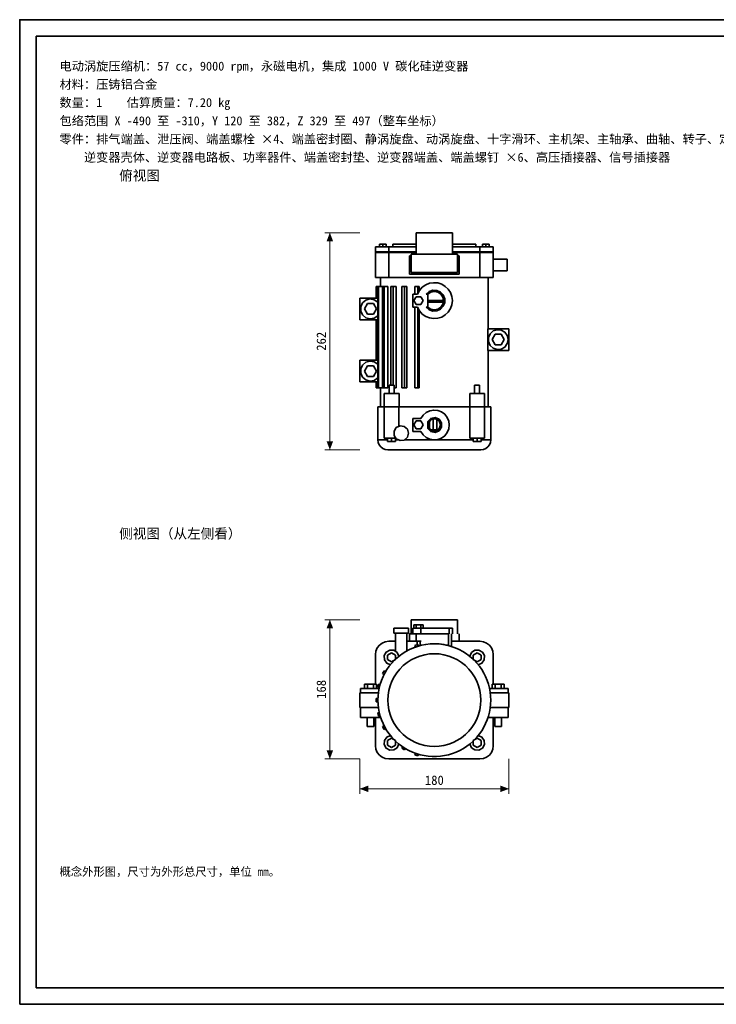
# Model space of a CAD drawing. Header units: millimetres. Extents: x 0 to 420, y 0 to 297.
# Tile 1 of 2: x 0 to 210, y 0 to 297. Entities that reach past the tile are written whole.
import ezdxf
from ezdxf.enums import TextEntityAlignment as Align

# ---------------------------------------------------------------- set-up
doc = ezdxf.new("R2010")
doc.units = ezdxf.units.MM
for name, color, linetype, lineweight, true_color in [('DIM', 7, 'Continuous', 18, 0x1e5aa0), ('FRAME', 7, 'Continuous', 35, 0x3c3c3c), ('OUTLINE', 7, 'Continuous', 35, 0x141414), ('TEXT', 7, 'Continuous', 18, 0x141414)]:
    doc.layers.add(name, color=color, linetype=linetype, lineweight=lineweight, true_color=true_color)
doc.styles.add('ZH', font='simsun.ttc')

msp = doc.modelspace()

# ---------------------------------------------------------------- hatches: boundary and pattern name
at = {"layer": 'DIM'}
for points in [[(93.5, 232.75), (92.51, 230.15), (94.49, 230.15)], [(93.5, 167.25), (94.49, 169.85), (92.51, 169.85)], [(93.5, 116), (92.51, 113.4), (94.49, 113.4)], [(93.5, 74), (94.49, 76.6), (92.51, 76.6)], [(102.5, 65), (105.1, 64.01), (105.1, 65.99)], [(147.5, 65), (144.9, 65.99), (144.9, 64.01)]]:
    msp.add_hatch(color=7, dxfattribs=at).paths.add_polyline_path(points)

# ---------------------------------------------------------------- linework, layer by layer
for points in [[(102.5, 232.75), (92, 232.75)], [(93.5, 167.25), (93.5, 232.75)], [(102.5, 167.25), (92, 167.25)], [(102.5, 116), (92, 116)], [(93.5, 74), (93.5, 116)], [(102.5, 74), (92, 74)], [(102.5, 74), (102.5, 63.5)], [(147.5, 74), (147.5, 63.5)], [(102.5, 65), (147.5, 65)]]:
    msp.add_lwpolyline(points, dxfattribs=at)
at = {"layer": 'FRAME'}
for points in [[(0, 0), (420, 0), (420, 297), (0, 297)], [(5, 5), (415, 5), (415, 292), (5, 292)]]:
    msp.add_lwpolyline(points, close=True, dxfattribs=at)
at = {"layer": 'OUTLINE'}
for points in [[(119.5, 226.25), (119.5, 232.75)], [(119.5, 232.75), (130.5, 232.75)], [(130.5, 226.25), (130.5, 232.75)], [(108.5, 228.5), (108.5, 229.31)], [(108.5, 229.31), (109.5, 229.31)], [(109.5, 228.5), (109.5, 229.31)], [(109.5, 229.31), (110.5, 229.31)], [(110.5, 228.5), (110.5, 229.31)], [(112.5, 228.5), (112.5, 229.25)], [(112.5, 229.25), (119.5, 229.25)], [(130.5, 229.25), (137.5, 229.25)], [(137.5, 228.5), (137.5, 229.25)], [(139.5, 228.5), (139.5, 229.31)], [(139.5, 229.31), (140.5, 229.31)], [(140.5, 228.5), (140.5, 229.31)], [(140.5, 229.31), (141.5, 229.31)], [(141.5, 228.5), (141.5, 229.31)], [(107.25, 227), (107.25, 228.5)], [(107.25, 228.5), (107.92, 228.5), (108.58, 228.5), (109.25, 228.5), (109.92, 228.5), (110.58, 228.5), (111.25, 228.5)], [(107.25, 226.75), (107.25, 227)], [(107.25, 227), (107.92, 227), (108.58, 227), (109.25, 227), (109.92, 227), (110.58, 227), (111.25, 227)], [(107.25, 227), (107.92, 227), (108.58, 227), (109.25, 227), (109.92, 227), (110.58, 227), (111.25, 227)], [(107.25, 219.25), (107.25, 226.75)], [(107.25, 226.75), (107.92, 226.75), (108.58, 226.75), (109.25, 226.75), (109.92, 226.75), (110.58, 226.75), (111.25, 226.75)], [(107.25, 226.75), (107.92, 226.75), (108.58, 226.75), (109.25, 226.75), (109.92, 226.75), (110.58, 226.75), (111.25, 226.75)], [(111.25, 228.5), (119.5, 228.5)], [(111.25, 227), (111.25, 228.5)], [(111.25, 227), (119.5, 227)], [(111.25, 227), (119.5, 227)], [(111.25, 226.75), (111.25, 227)], [(111.25, 226.75), (119.5, 226.75)], [(111.25, 226.75), (119.5, 226.75)], [(111.25, 219.25), (111.25, 226.75)], [(117.5, 220.25), (117.5, 225.75)], [(117.5, 225.75), (118, 225.75)], [(118, 220.75), (118, 226.25)], [(118, 226.25), (132, 226.25)], [(130.5, 228.5), (138.75, 228.5)], [(130.5, 227), (138.75, 227)], [(130.5, 227), (138.75, 227)], [(130.5, 226.75), (138.75, 226.75)], [(130.5, 226.75), (138.75, 226.75)], [(132, 220.75), (132, 226.25)], [(132, 225.75), (132.5, 225.75)], [(132.5, 220.25), (132.5, 225.75)], [(142.75, 228.5), (142.08, 228.5), (141.42, 228.5), (140.75, 228.5), (140.08, 228.5), (139.42, 228.5), (138.75, 228.5)], [(138.75, 227), (138.75, 228.5)], [(142.75, 227), (142.08, 227), (141.42, 227), (140.75, 227), (140.08, 227), (139.42, 227), (138.75, 227)], [(142.75, 227), (142.08, 227), (141.42, 227), (140.75, 227), (140.08, 227), (139.42, 227), (138.75, 227)], [(138.75, 226.75), (138.75, 227)], [(142.75, 226.75), (142.08, 226.75), (141.42, 226.75), (140.75, 226.75), (140.08, 226.75), (139.42, 226.75), (138.75, 226.75)], [(142.75, 226.75), (142.08, 226.75), (141.42, 226.75), (140.75, 226.75), (140.08, 226.75), (139.42, 226.75), (138.75, 226.75)], [(138.75, 219.25), (138.75, 226.75)], [(142.75, 227), (142.75, 228.5)], [(142.75, 226.75), (142.75, 227)], [(142.75, 219.25), (142.75, 226.75)], [(142.75, 224.75), (147, 224.75)], [(147, 221.25), (147, 224.75)], [(117.5, 220.25), (132.5, 220.25)], [(118, 220.75), (132, 220.75)], [(142.75, 221.25), (147, 221.25)], [(107.25, 219.25), (107.92, 219.25), (108.58, 219.25), (109.25, 219.25), (109.92, 219.25), (110.58, 219.25), (111.25, 219.25)], [(108.75, 216.5), (108.75, 219.25)], [(111.25, 219.25), (138.75, 219.25)], [(119.96, 214.25), (120.55, 215.35), (121.37, 216.28), (122.39, 217.01), (123.54, 217.48), (124.77, 217.67), (126.02, 217.58), (127.21, 217.21), (128.28, 216.57), (129.18, 215.71), (129.86, 214.66), (130.28, 213.49), (130.43, 212.25), (130.28, 211.01), (129.86, 209.84), (129.18, 208.79), (128.28, 207.93), (127.21, 207.29), (126.02, 206.92), (124.77, 206.83), (123.54, 207.02), (122.39, 207.49), (121.37, 208.22), (120.55, 209.15), (119.96, 210.25)], [(142.75, 219.25), (142.08, 219.25), (141.42, 219.25), (140.75, 219.25), (140.08, 219.25), (139.42, 219.25), (138.75, 219.25)], [(141.25, 203.75), (141.25, 219.25)], [(107.93, 216.5), (107.5, 216.5)], [(107.5, 213), (107.5, 216.5)], [(107.93, 216.5), (108.17, 216.5)], [(107.93, 186), (107.93, 216.5)], [(109.39, 216.5), (108.17, 216.5)], [(108.17, 186), (108.17, 216.5)], [(109.39, 186), (109.39, 216.5)], [(109.42, 216.5), (109.91, 216.5)], [(109.42, 186), (109.42, 216.5)], [(111.01, 216.5), (109.91, 216.5)], [(109.91, 186), (109.91, 216.5)], [(111.01, 186), (111.01, 216.5)], [(111.9, 216.5), (112.59, 216.5)], [(111.9, 186.75), (111.9, 216.5)], [(113.5, 216.5), (112.59, 216.5)], [(112.59, 186.75), (112.59, 216.5)], [(113.5, 186), (113.5, 216.5)], [(115.2, 216.5), (116.05, 216.5)], [(115.2, 186), (115.2, 216.5)], [(116.72, 216.5), (116.05, 216.5)], [(116.05, 186), (116.05, 216.5)], [(116.72, 186), (116.72, 216.5)], [(118.5, 214.25), (119.96, 214.25)], [(118.5, 210.25), (118.5, 214.25)], [(119.12, 216.5), (120.07, 216.5)], [(119.12, 214.25), (119.12, 216.5)], [(120.07, 214.51), (120.07, 216.5)], [(120.46, 216.5), (120.07, 216.5)], [(120.46, 215.21), (120.46, 216.5)], [(122.53, 214.25), (123.45, 215.02), (124.58, 215.4), (125.77, 215.33), (126.86, 214.83), (127.68, 213.96), (128.12, 212.85), (128.12, 211.65), (127.68, 210.54), (126.86, 209.67), (125.77, 209.17), (124.58, 209.1), (123.45, 209.48), (122.53, 210.25)], [(122.53, 214.25), (123, 214.25)], [(127.8, 212.25), (127.59, 213.33), (126.97, 214.24), (126.06, 214.84), (124.98, 215.05), (123.91, 214.83), (123, 214.21)], [(123, 210.25), (123, 214.25)], [(124.47, 215), (124.56, 215), (124.65, 215), (124.74, 215), (124.82, 215), (124.91, 215), (125, 215)], [(125, 215), (125.09, 215), (125.18, 215), (125.26, 215), (125.35, 215), (125.44, 215), (125.53, 215)], [(102.5, 213), (107.93, 213)], [(102.5, 206.5), (102.5, 213)], [(107.93, 211.82), (106.86, 212.54), (105.59, 212.75), (104.34, 212.4), (103.36, 211.56), (102.82, 210.39), (102.82, 209.11), (103.36, 207.94), (104.34, 207.1), (105.59, 206.75), (106.86, 206.96), (107.93, 207.68)], [(104.83, 211.35), (103.9, 209.75)], [(106.67, 211.35), (104.83, 211.35)], [(107.6, 209.75), (106.67, 211.35)], [(119.56, 213.45), (118.86, 212.25)], [(118.86, 212.25), (119.56, 211.05)], [(120.94, 213.45), (119.56, 213.45)], [(119.56, 211.05), (120.94, 211.05)], [(121.64, 212.25), (120.94, 213.45)], [(120.94, 211.05), (121.64, 212.25)], [(123, 212.25), (123.33, 212.25), (123.67, 212.25), (124, 212.25), (124.33, 212.25), (124.67, 212.25), (125, 212.25)], [(123, 210.29), (123.91, 209.67), (124.98, 209.45), (126.06, 209.66), (126.97, 210.26), (127.59, 211.17), (127.8, 212.25)], [(123, 211.75), (123.33, 211.75), (123.67, 211.75), (124, 211.75), (124.33, 211.75), (124.67, 211.75), (125, 211.75)], [(124.33, 211.75), (124.33, 212.25)], [(125, 212.25), (125.47, 212.25), (125.93, 212.25), (126.4, 212.25), (126.87, 212.25), (127.33, 212.25), (127.8, 212.25)], [(125, 211.75), (125.46, 211.75), (125.92, 211.75), (126.38, 211.75), (126.84, 211.75), (127.3, 211.75), (127.75, 211.75)], [(125.67, 211.75), (125.67, 212.25)], [(103.9, 209.75), (104.83, 208.15)], [(104.83, 208.15), (106.67, 208.15)], [(106.67, 208.15), (107.6, 209.75)], [(118.5, 210.25), (119.96, 210.25)], [(119.12, 186), (119.12, 210.25)], [(120.07, 186), (120.07, 209.99)], [(120.46, 186), (120.46, 209.29)], [(122.53, 210.25), (123, 210.25)], [(102.5, 206.5), (107.93, 206.5)], [(107.5, 194.25), (107.5, 206.5)], [(141.09, 197.25), (141.09, 203.75)], [(141.09, 203.75), (147.5, 203.75)], [(147.25, 200.5), (146.99, 201.72), (146.26, 202.73), (145.18, 203.35), (143.94, 203.48), (142.75, 203.1), (141.82, 202.26), (141.32, 201.12), (141.32, 199.88), (141.82, 198.74), (142.75, 197.9), (143.94, 197.52), (145.18, 197.65), (146.26, 198.27), (146.99, 199.28), (147.25, 200.5)], [(143.33, 202.1), (142.4, 200.5)], [(145.17, 202.1), (143.33, 202.1)], [(146.1, 200.5), (145.17, 202.1)], [(147.5, 197.25), (147.5, 203.75)], [(142.4, 200.5), (143.33, 198.9)], [(145.17, 198.9), (146.1, 200.5)], [(141.09, 197.25), (147.5, 197.25)], [(141.25, 180.25), (141.25, 197.25)], [(143.33, 198.9), (145.17, 198.9)], [(102.5, 194.25), (107.93, 194.25)], [(102.5, 187.75), (102.5, 194.25)], [(107.93, 193.07), (106.86, 193.79), (105.59, 194), (104.34, 193.65), (103.36, 192.81), (102.82, 191.64), (102.82, 190.36), (103.36, 189.19), (104.34, 188.35), (105.59, 188), (106.86, 188.21), (107.93, 188.93)], [(104.83, 192.6), (103.9, 191)], [(103.9, 191), (104.83, 189.4)], [(106.67, 192.6), (104.83, 192.6)], [(107.6, 191), (106.67, 192.6)], [(106.67, 189.4), (107.6, 191)], [(102.5, 187.75), (107.93, 187.75)], [(104.83, 189.4), (106.67, 189.4)], [(107.5, 186), (107.5, 187.75)], [(107.93, 186), (107.5, 186)], [(107.93, 186), (108.17, 186)], [(109.39, 186), (108.17, 186)], [(108.75, 180.25), (108.75, 186)], [(109.42, 186), (109.91, 186)], [(114.35, 184.25), (113.6, 184.25), (112.85, 184.25), (112.1, 184.25), (111.35, 184.25), (110.6, 184.25), (109.85, 184.25)], [(109.85, 180.25), (109.85, 184.25)], [(111.01, 186), (109.91, 186)], [(112.85, 186.75), (112.6, 186.75), (112.35, 186.75), (112.1, 186.75), (111.85, 186.75), (111.6, 186.75), (111.35, 186.75)], [(111.35, 186.75), (111.35, 184.25)], [(112.85, 186.75), (112.85, 184.25)], [(113.5, 186), (112.85, 186)], [(114.35, 180.25), (114.35, 184.25)], [(115.2, 186), (116.05, 186)], [(116.72, 186), (116.05, 186)], [(119.12, 186), (120.07, 186)], [(120.46, 186), (120.07, 186)], [(140.15, 184.25), (139.4, 184.25), (138.65, 184.25), (137.9, 184.25), (137.15, 184.25), (136.4, 184.25), (135.65, 184.25)], [(135.65, 180.25), (135.65, 184.25)], [(138.65, 186.75), (138.4, 186.75), (138.15, 186.75), (137.9, 186.75), (137.65, 186.75), (137.4, 186.75), (137.15, 186.75)], [(137.15, 186.75), (137.15, 184.25)], [(138.65, 186.75), (138.65, 184.25)], [(140.15, 180.25), (140.15, 184.25)], [(108, 180.25), (108.31, 180.25), (108.62, 180.25), (108.92, 180.25), (109.23, 180.25), (109.54, 180.25), (109.85, 180.25)], [(108, 170.25), (108, 180.25)], [(109.85, 180.25), (110.59, 180.25), (111.34, 180.25), (112.08, 180.25), (112.83, 180.25), (113.58, 180.25), (114.32, 180.25)], [(114.32, 180.25), (113.58, 180.25), (112.83, 180.25), (112.08, 180.25), (111.34, 180.25), (110.59, 180.25), (109.85, 180.25)], [(109.85, 170.75), (109.85, 180.25)], [(114.32, 174.4), (114.32, 180.25)], [(114.32, 180.25), (115.66, 180.25), (116.99, 180.25), (118.33, 180.25), (119.66, 180.25), (121, 180.25), (122.33, 180.25), (123.67, 180.25), (125, 180.25)], [(120.97, 176.75), (121.64, 177.75), (122.56, 178.53), (123.64, 179.04), (124.83, 179.25), (126.03, 179.13), (127.15, 178.7), (128.12, 177.99), (128.87, 177.05), (129.34, 175.94), (129.5, 174.75), (129.34, 173.56), (128.87, 172.45), (128.12, 171.51), (127.15, 170.8), (126.03, 170.37), (124.83, 170.25), (123.64, 170.46), (122.56, 170.97), (121.64, 171.75), (120.97, 172.75)], [(125, 180.25), (126.33, 180.25), (127.67, 180.25), (129, 180.25), (130.34, 180.25), (131.67, 180.25), (133.01, 180.25), (134.34, 180.25), (135.68, 180.25)], [(135.68, 170.75), (135.68, 180.25)], [(135.68, 180.25), (136.42, 180.25), (137.17, 180.25), (137.92, 180.25), (138.66, 180.25), (139.41, 180.25), (140.15, 180.25)], [(140.15, 180.25), (139.41, 180.25), (138.66, 180.25), (137.92, 180.25), (137.17, 180.25), (136.42, 180.25), (135.68, 180.25)], [(140.15, 180.25), (140.46, 180.25), (140.77, 180.25), (141.08, 180.25), (141.38, 180.25), (141.69, 180.25), (142, 180.25)], [(140.15, 170.75), (140.15, 180.25)], [(142, 170.25), (142, 180.25)], [(118.5, 176.75), (120.97, 176.75)], [(118.5, 172.75), (118.5, 176.75)], [(119.56, 175.95), (118.86, 174.75)], [(120.94, 175.95), (119.56, 175.95)], [(121.64, 174.75), (120.94, 175.95)], [(123, 175.78), (123.92, 176.72), (125.2, 176.99), (126.42, 176.5), (127.15, 175.41), (127.15, 174.09), (126.42, 173), (125.2, 172.51), (123.92, 172.78), (123, 173.72)], [(123, 173.72), (123, 175.78)], [(126.88, 174.75), (126.44, 175.96), (125.33, 176.6), (124.06, 176.37), (123.24, 175.39), (123.24, 174.11), (124.06, 173.13), (125.33, 172.9), (126.44, 173.54), (126.88, 174.75)], [(123.55, 173.57), (123.55, 175.93)], [(124.65, 173.25), (124.65, 176.59)], [(125.79, 173.25), (125.79, 176.45)], [(117.25, 172.25), (116.89, 173.47), (115.93, 174.3), (114.68, 174.48), (113.53, 173.95), (112.84, 172.88), (112.84, 171.62), (113.53, 170.55), (114.68, 170.02), (115.93, 170.2), (116.89, 171.03), (117.25, 172.25)], [(118.5, 172.75), (120.97, 172.75)], [(118.86, 174.75), (119.56, 173.55)], [(119.56, 173.55), (120.94, 173.55)], [(120.94, 173.55), (121.64, 174.75)], [(123.88, 173.25), (124.65, 173.25)], [(124.54, 172.93), (124.54, 173.25)], [(124.65, 173.25), (125.79, 173.25)], [(125.46, 172.93), (125.46, 173.25)], [(125.79, 173.25), (126.12, 173.25)], [(126.88, 174.75), (126.87, 174.78), (126.87, 174.8), (126.87, 174.83), (126.87, 174.86), (126.87, 174.89), (126.87, 174.91)], [(126.87, 174.59), (126.87, 174.61), (126.87, 174.64), (126.87, 174.67), (126.87, 174.7), (126.87, 174.72), (126.88, 174.75)], [(108, 170.25), (108.48, 170.25), (108.97, 170.25), (109.45, 170.25), (109.93, 170.25), (110.41, 170.25), (110.9, 170.25)], [(108, 170.25), (108.1, 169.47), (108.4, 168.75), (108.88, 168.13), (109.5, 167.65), (110.22, 167.35), (111, 167.25)], [(109.85, 170.75), (110.42, 170.75), (111, 170.75), (111.58, 170.75), (112.16, 170.75), (112.74, 170.75), (113.32, 170.75)], [(110.9, 170.75), (110.9, 169.78)], [(112.1, 169.78), (110.9, 169.78)], [(112.1, 170.75), (112.1, 169.78)], [(113.3, 169.78), (112.1, 169.78)], [(113.3, 170.75), (113.3, 169.78)], [(113.3, 170.25), (113.41, 170.25), (113.52, 170.25), (113.63, 170.25), (113.74, 170.25), (113.86, 170.25), (113.97, 170.25)], [(116.03, 170.25), (117.31, 170.25), (118.59, 170.25), (119.87, 170.25), (121.16, 170.25), (122.44, 170.25), (123.72, 170.25), (125, 170.25)], [(125, 170.25), (126.3, 170.25), (127.6, 170.25), (128.9, 170.25), (130.2, 170.25), (131.5, 170.25), (132.8, 170.25), (134.1, 170.25), (135.4, 170.25), (136.7, 170.25)], [(135.68, 170.75), (136.42, 170.75), (137.17, 170.75), (137.92, 170.75), (138.66, 170.75), (139.41, 170.75), (140.15, 170.75)], [(136.7, 170.75), (136.7, 169.78)], [(137.9, 169.78), (136.7, 169.78)], [(137.9, 170.75), (137.9, 169.78)], [(139.1, 169.78), (137.9, 169.78)], [(142, 170.25), (141.9, 169.47), (141.6, 168.75), (141.12, 168.13), (140.5, 167.65), (139.78, 167.35), (139, 167.25)], [(139.1, 170.75), (139.1, 169.78)], [(139.1, 170.25), (139.59, 170.25), (140.07, 170.25), (140.55, 170.25), (141.03, 170.25), (141.52, 170.25), (142, 170.25)], [(111, 167.25), (112.27, 167.25), (113.55, 167.25), (114.82, 167.25), (116.09, 167.25), (117.36, 167.25), (118.64, 167.25), (119.91, 167.25), (121.18, 167.25), (122.45, 167.25), (123.73, 167.25), (125, 167.25)], [(125, 167.25), (126.27, 167.25), (127.55, 167.25), (128.82, 167.25), (130.09, 167.25), (131.36, 167.25), (132.64, 167.25), (133.91, 167.25), (135.18, 167.25), (136.45, 167.25), (137.73, 167.25), (139, 167.25)], [(118, 111.75), (118, 116)], [(118, 116), (132, 116)], [(132, 111.75), (132, 116)], [(112.75, 113.5), (113.5, 113.5), (114.25, 113.5), (115, 113.5), (115.75, 113.5), (116.5, 113.5), (117.25, 113.5)], [(112.75, 112), (112.75, 113.5)], [(117.25, 112), (117.25, 113.5)], [(118.5, 113.5), (120.97, 113.5)], [(118.5, 111.75), (118.5, 113.5)], [(118.86, 113.5), (118.86, 114.47)], [(118.86, 114.47), (119.56, 114.47)], [(119.56, 113.5), (119.56, 114.47)], [(119.56, 114.47), (120.94, 114.47)], [(120.94, 113.5), (120.94, 114.47)], [(120.94, 114.47), (121.64, 114.47)], [(129.5, 113.5), (128.28, 113.5), (127.06, 113.5), (125.84, 113.5), (124.63, 113.5), (123.41, 113.5), (122.19, 113.5), (120.97, 113.5)], [(120.97, 111.75), (120.97, 113.5)], [(121.64, 113.5), (121.64, 114.47)], [(130.43, 113.5), (130.27, 113.5), (130.12, 113.5), (129.96, 113.5), (129.81, 113.5), (129.65, 113.5), (129.5, 113.5)], [(129.5, 111.75), (129.5, 113.5)], [(130.43, 111.75), (130.43, 113.5)], [(112.75, 112), (113.5, 112), (114.25, 112), (115, 112), (115.75, 112), (116.5, 112), (117.25, 112)], [(113.25, 106.59), (113.25, 112)], [(116.75, 106.61), (116.75, 112)], [(117.5, 109.5), (117.5, 111.75)], [(117.5, 111.75), (118.5, 111.75)], [(118.5, 111.75), (120.97, 111.75)], [(119.5, 109.5), (119.5, 111.75)], [(120.97, 111.75), (122.19, 111.75), (123.41, 111.75), (124.63, 111.75), (125.84, 111.75), (127.06, 111.75), (128.28, 111.75), (129.5, 111.75)], [(129.25, 108.21), (129.25, 111.75)], [(130.18, 107.94), (130.18, 111.75)], [(132.5, 109.5), (132.5, 111.75)], [(107.25, 105.5), (107.39, 106.54), (107.79, 107.5), (108.42, 108.33), (109.25, 108.96), (110.21, 109.36), (111.25, 109.5)], [(111.25, 109.5), (113.25, 109.5)], [(111.25, 109.5), (113.25, 109.5)], [(111.25, 109.5), (113.25, 109.5)], [(113.3, 104.08), (114.26, 104.93), (115.3, 105.71), (116.38, 106.4), (117.52, 107.02), (118.7, 107.54), (119.91, 107.97), (121.16, 108.31), (122.43, 108.55), (123.71, 108.7), (125, 108.75)], [(113.3, 104.08), (114.26, 104.93), (115.3, 105.71), (116.38, 106.4), (117.52, 107.02), (118.7, 107.54), (119.91, 107.97), (121.16, 108.31), (122.43, 108.55), (123.71, 108.7), (125, 108.75)], [(116.75, 109.5), (119.5, 109.5)], [(116.75, 109.5), (117.5, 109.5)], [(116.75, 109.5), (117.5, 109.5)], [(119.12, 108.24), (120.07, 108.55)], [(119.27, 107.76), (119.12, 108.24)], [(119.5, 109.5), (119.75, 109.5), (120, 109.5), (120.25, 109.5), (120.5, 109.5), (120.75, 109.5), (121, 109.5)], [(119.83, 108.47), (119.83, 109.5)], [(120.22, 108.07), (120.07, 108.55)], [(120.75, 108.21), (120.75, 109.5)], [(125, 108.75), (125.72, 108.73), (126.43, 108.69), (127.14, 108.61), (127.85, 108.51), (128.55, 108.37), (129.25, 108.21)], [(125, 108.75), (125, 108.75), (125, 108.75), (125, 108.75), (125, 108.75), (125, 108.75), (125, 108.75)], [(125, 108.75), (126.29, 108.7), (127.57, 108.55), (128.84, 108.31), (130.09, 107.97), (131.3, 107.54), (132.48, 107.02), (133.62, 106.4), (134.7, 105.71), (135.74, 104.93), (136.7, 104.08)], [(125, 108.75), (126.29, 108.7), (127.57, 108.55), (128.84, 108.31), (130.09, 107.97), (131.3, 107.54), (132.48, 107.02), (133.62, 106.4), (134.7, 105.71), (135.74, 104.93), (136.7, 104.08)], [(130.18, 109.5), (138.75, 109.5)], [(132.5, 109.5), (138.75, 109.5)], [(132.5, 109.5), (138.75, 109.5)], [(142.75, 105.5), (142.61, 106.54), (142.21, 107.5), (141.58, 108.33), (140.75, 108.96), (139.79, 109.36), (138.75, 109.5)], [(107.25, 96.55), (107.25, 105.5)], [(107.25, 96.55), (107.25, 105.5)], [(107.25, 96.55), (107.25, 105.5)], [(111.77, 102.43), (110.65, 102.93), (109.96, 103.95), (109.91, 105.17), (110.5, 106.25), (111.58, 106.84), (112.8, 106.79), (113.82, 106.1), (114.32, 104.98)], [(112.1, 106.04), (110.9, 105.35)], [(110.9, 105.35), (110.9, 103.96)], [(110.9, 103.96), (112.1, 103.27)], [(125, 105.75), (126.46, 105.67), (127.91, 105.44), (129.33, 105.06), (130.69, 104.54), (132, 103.87), (133.23, 103.08), (134.37, 102.15), (135.4, 101.12), (136.33, 99.98), (137.12, 98.75), (137.79, 97.44), (138.31, 96.08), (138.69, 94.66), (138.92, 93.21), (139, 91.75), (138.92, 90.29), (138.69, 88.84), (138.31, 87.42), (137.79, 86.06), (137.12, 84.75), (136.33, 83.52), (135.4, 82.38), (134.37, 81.35), (133.23, 80.42), (132, 79.63), (130.69, 78.96), (129.33, 78.44), (127.91, 78.06), (126.46, 77.83), (125, 77.75), (123.54, 77.83), (122.09, 78.06), (120.67, 78.44), (119.31, 78.96), (118, 79.63), (116.77, 80.42), (115.63, 81.35), (114.6, 82.38), (113.67, 83.52), (112.88, 84.75), (112.21, 86.06), (111.69, 87.42), (111.31, 88.84), (111.08, 90.29), (111, 91.75), (111.08, 93.21), (111.31, 94.66), (111.69, 96.08), (112.21, 97.44), (112.88, 98.75), (113.67, 99.98), (114.6, 101.12), (115.63, 102.15), (116.77, 103.08), (118, 103.87), (119.31, 104.54), (120.67, 105.06), (122.09, 105.44), (123.54, 105.67), (125, 105.75)], [(113.3, 105.35), (112.1, 106.04)], [(112.1, 103.27), (113.3, 103.96)], [(113.3, 103.96), (113.3, 105.35)], [(135.68, 104.98), (136.18, 106.1), (137.2, 106.79), (138.42, 106.84), (139.5, 106.25), (140.09, 105.17), (140.04, 103.95), (139.35, 102.93), (138.23, 102.43)], [(137.9, 106.04), (136.7, 105.35)], [(136.7, 105.35), (136.7, 103.96)], [(136.7, 103.96), (137.9, 103.27)], [(139.1, 105.35), (137.9, 106.04)], [(137.9, 103.27), (139.1, 103.96)], [(139.1, 103.96), (139.1, 105.35)], [(142.75, 96.55), (142.75, 105.5)], [(142.75, 96.55), (142.75, 105.5)], [(142.75, 96.55), (142.75, 105.5)], [(113, 79.71), (112.17, 80.6), (111.4, 81.54), (110.71, 82.54), (110.09, 83.59), (109.54, 84.67), (109.08, 85.8), (108.69, 86.95), (108.39, 88.13), (108.17, 89.33), (108.04, 90.53), (108, 91.75), (108.04, 92.97), (108.17, 94.17), (108.39, 95.37), (108.69, 96.55), (109.08, 97.7), (109.54, 98.83), (110.09, 99.91), (110.71, 100.96), (111.4, 101.96), (112.17, 102.9), (113, 103.79)], [(113, 79.71), (112.17, 80.6), (111.4, 81.54), (110.71, 82.54), (110.09, 83.59), (109.54, 84.67), (109.08, 85.8), (108.69, 86.95), (108.39, 88.13), (108.17, 89.33), (108.04, 90.53), (108, 91.75), (108.04, 92.97), (108.17, 94.17), (108.39, 95.37), (108.69, 96.55), (109.08, 97.7), (109.54, 98.83), (110.09, 99.91), (110.71, 100.96), (111.4, 101.96), (112.17, 102.9), (113, 103.79)], [(137, 103.79), (137.83, 102.9), (138.6, 101.96), (139.29, 100.96), (139.91, 99.91), (140.46, 98.83), (140.92, 97.7), (141.31, 96.55), (141.61, 95.37), (141.83, 94.17), (141.96, 92.97), (142, 91.75), (141.96, 90.53), (141.83, 89.33), (141.61, 88.13), (141.31, 86.95), (140.92, 85.8), (140.46, 84.67), (139.91, 83.59), (139.29, 82.54), (138.6, 81.54), (137.83, 80.6), (137, 79.71)], [(137, 103.79), (137.83, 102.9), (138.6, 101.96), (139.29, 100.96), (139.91, 99.91), (140.46, 98.83), (140.92, 97.7), (141.31, 96.55), (141.61, 95.37), (141.83, 94.17), (141.96, 92.97), (142, 91.75), (141.96, 90.53), (141.83, 89.33), (141.61, 88.13), (141.31, 86.95), (140.92, 85.8), (140.46, 84.67), (139.91, 83.59), (139.29, 82.54), (138.6, 81.54), (137.83, 80.6), (137, 79.71)], [(109.42, 99.74), (109.91, 100.62)], [(109.87, 99.5), (109.42, 99.74)], [(110.35, 100.37), (109.91, 100.62)], [(102.75, 95.25), (103.69, 95.25), (104.62, 95.25), (105.56, 95.25), (106.49, 95.25), (107.43, 95.25), (108.36, 95.25)], [(102.75, 94), (102.75, 95.25)], [(103.9, 96.55), (104.83, 96.55)], [(103.9, 95.25), (103.9, 96.55)], [(104.83, 96.55), (106.67, 96.55)], [(104.83, 95.25), (104.83, 96.55)], [(106.67, 95.25), (106.67, 96.55)], [(106.67, 96.55), (107.6, 96.55)], [(107.6, 95.25), (107.6, 96.55)], [(107.93, 95.62), (108.17, 96.59)], [(108.42, 95.49), (107.93, 95.62)], [(108.67, 96.46), (108.17, 96.59)], [(141.64, 95.25), (142.57, 95.25), (143.51, 95.25), (144.44, 95.25), (145.38, 95.25), (146.31, 95.25), (147.25, 95.25)], [(142.4, 96.55), (143.33, 96.55)], [(142.4, 95.25), (142.4, 96.55)], [(143.33, 96.55), (145.17, 96.55)], [(143.33, 95.25), (143.33, 96.55)], [(145.17, 95.25), (145.17, 96.55)], [(145.17, 96.55), (146.1, 96.55)], [(146.1, 95.25), (146.1, 96.55)], [(147.25, 94), (147.25, 95.25)], [(102.5, 89.5), (102.5, 94)], [(102.5, 94), (108.15, 94)], [(107.5, 91.25), (107.5, 92.25)], [(108.01, 92.25), (107.5, 92.25)], [(141.85, 94), (147.5, 94)], [(147.5, 89.5), (147.5, 94)], [(102.5, 89.5), (108.15, 89.5)], [(102.75, 86.5), (102.75, 89.5)], [(108.01, 91.25), (107.5, 91.25)], [(141.85, 89.5), (147.5, 89.5)], [(147.25, 86.5), (147.25, 89.5)], [(102.75, 86.5), (103.75, 86.5), (104.75, 86.5), (105.75, 86.5), (106.75, 86.5), (107.75, 86.5), (108.75, 86.5)], [(104.75, 83.75), (104.75, 86.5)], [(106.75, 83.75), (106.75, 86.5)], [(107.25, 78), (107.25, 86.5)], [(107.25, 78), (107.25, 86.5)], [(107.25, 78), (107.25, 86.5)], [(108.42, 88.01), (107.93, 87.88)], [(108.17, 86.91), (107.93, 87.88)], [(108.67, 87.04), (108.17, 86.91)], [(108.75, 86.5), (108.75, 86.76)], [(141.25, 86.5), (141.25, 86.76)], [(141.25, 86.5), (142.25, 86.5), (143.25, 86.5), (144.25, 86.5), (145.25, 86.5), (146.25, 86.5), (147.25, 86.5)], [(142.75, 78), (142.75, 86.5)], [(142.75, 78), (142.75, 86.5)], [(142.75, 78), (142.75, 86.5)], [(143.25, 83.75), (143.25, 86.5)], [(145.25, 83.75), (145.25, 86.5)], [(104.75, 83.75), (105.08, 83.75), (105.42, 83.75), (105.75, 83.75), (106.08, 83.75), (106.42, 83.75), (106.75, 83.75)], [(109.87, 84), (109.42, 83.76)], [(109.91, 82.88), (109.42, 83.76)], [(143.25, 83.75), (143.58, 83.75), (143.92, 83.75), (144.25, 83.75), (144.58, 83.75), (144.92, 83.75), (145.25, 83.75)], [(110.35, 83.13), (109.91, 82.88)], [(114.32, 78.52), (113.82, 77.4), (112.8, 76.71), (111.58, 76.66), (110.5, 77.25), (109.91, 78.33), (109.96, 79.55), (110.65, 80.57), (111.77, 81.07)], [(112.1, 80.23), (110.9, 79.54)], [(113.3, 79.54), (112.1, 80.23)], [(138.23, 81.07), (139.35, 80.57), (140.04, 79.55), (140.09, 78.33), (139.5, 77.25), (138.42, 76.66), (137.2, 76.71), (136.18, 77.4), (135.68, 78.52)], [(137.9, 80.23), (136.7, 79.54)], [(139.1, 79.54), (137.9, 80.23)], [(107.25, 78), (107.39, 76.96), (107.79, 76), (108.42, 75.17), (109.25, 74.54), (110.21, 74.14), (111.25, 74)], [(110.9, 79.54), (110.9, 78.15)], [(110.9, 78.15), (112.1, 77.46)], [(112.1, 77.46), (113.3, 78.15)], [(113.3, 78.15), (113.3, 79.54)], [(136.7, 79.42), (135.78, 78.61), (134.81, 77.86), (133.78, 77.19), (132.7, 76.59), (131.59, 76.08), (130.44, 75.64), (129.26, 75.29), (128.06, 75.03), (126.84, 74.85), (125.61, 74.76), (124.39, 74.76), (123.16, 74.85), (121.94, 75.03), (120.74, 75.29), (119.56, 75.64), (118.41, 76.08), (117.3, 76.59), (116.22, 77.19), (115.19, 77.86), (114.22, 78.61), (113.3, 79.42)], [(136.7, 79.42), (135.78, 78.61), (134.81, 77.86), (133.78, 77.19), (132.7, 76.59), (131.59, 76.08), (130.44, 75.64), (129.26, 75.29), (128.06, 75.03), (126.84, 74.85), (125.61, 74.76), (124.39, 74.76), (123.16, 74.85), (121.94, 75.03), (120.74, 75.29), (119.56, 75.64), (118.41, 76.08), (117.3, 76.59), (116.22, 77.19), (115.19, 77.86), (114.22, 78.61), (113.3, 79.42)], [(115.47, 77.67), (115.2, 77.24)], [(116.05, 76.71), (115.2, 77.24)], [(136.7, 79.54), (136.7, 78.15)], [(136.7, 78.15), (137.9, 77.46)], [(137.9, 77.46), (139.1, 78.15)], [(142.75, 78), (142.61, 76.96), (142.21, 76), (141.58, 75.17), (140.75, 74.54), (139.79, 74.14), (138.75, 74)], [(139.1, 78.15), (139.1, 79.54)], [(116.32, 77.13), (116.05, 76.71)], [(119.27, 75.74), (119.12, 75.26)], [(120.07, 74.95), (119.12, 75.26)], [(120.22, 75.43), (120.07, 74.95)], [(111.25, 74), (138.75, 74)], [(111.25, 74), (138.75, 74)], [(111.25, 74), (138.75, 74)]]:
    msp.add_lwpolyline(points, dxfattribs=at)

# ---------------------------------------------------------------- texts
at = {"layer": 'DIM', "style": 'ZH'}
for s, p in [('262', (90.9, 200)), ('168', (90.9, 95))]:
    msp.add_text(s, height=2.8, rotation=90, dxfattribs=at).set_placement(p, align=Align.MIDDLE_CENTER)
msp.add_text('180', height=2.8, dxfattribs=at).set_placement((125, 67.6), align=Align.MIDDLE_CENTER)
at = {"layer": 'TEXT', "style": 'ZH'}
for s, height, p in [('电动涡旋压缩机：57 cc，9000 rpm，永磁电机，集成 1000 V 碳化硅逆变器', 2.7, (12, 283)), ('材料：压铸铝合金', 2.7, (12, 277.5)), ('数量：1    估算质量：7.20 kg', 2.7, (12, 272)), ('包络范围 X -490 至 -310，Y 120 至 382，Z 329 至 497（整车坐标）', 2.7, (12, 266.5)), ('零件：排气端盖、泄压阀、端盖螺栓 ×4、端盖密封圈、静涡旋盘、动涡旋盘、十字滑环、主机架、主轴承、曲轴、转子、定子铁芯、定子绕组、电机壳体、后轴承、减振垫 ×3、安装螺栓 ×3、接口法兰 ×2、', 2.7, (12, 261)), ('    逆变器壳体、逆变器电路板、功率器件、端盖密封垫、逆变器端盖、端盖螺钉 ×6、高压插接器、信号插接器', 2.7, (12, 255.5)), ('俯视图', 3, (30, 250)), ('侧视图（从左侧看）', 3, (30, 142)), ('概念外形图，尺寸为外形总尺寸，单位 mm。', 2.5, (12, 40))]:
    msp.add_text(s, height=height, dxfattribs=at).set_placement(p, align=Align.MIDDLE_LEFT)

doc.saveas('drawing.dxf')
